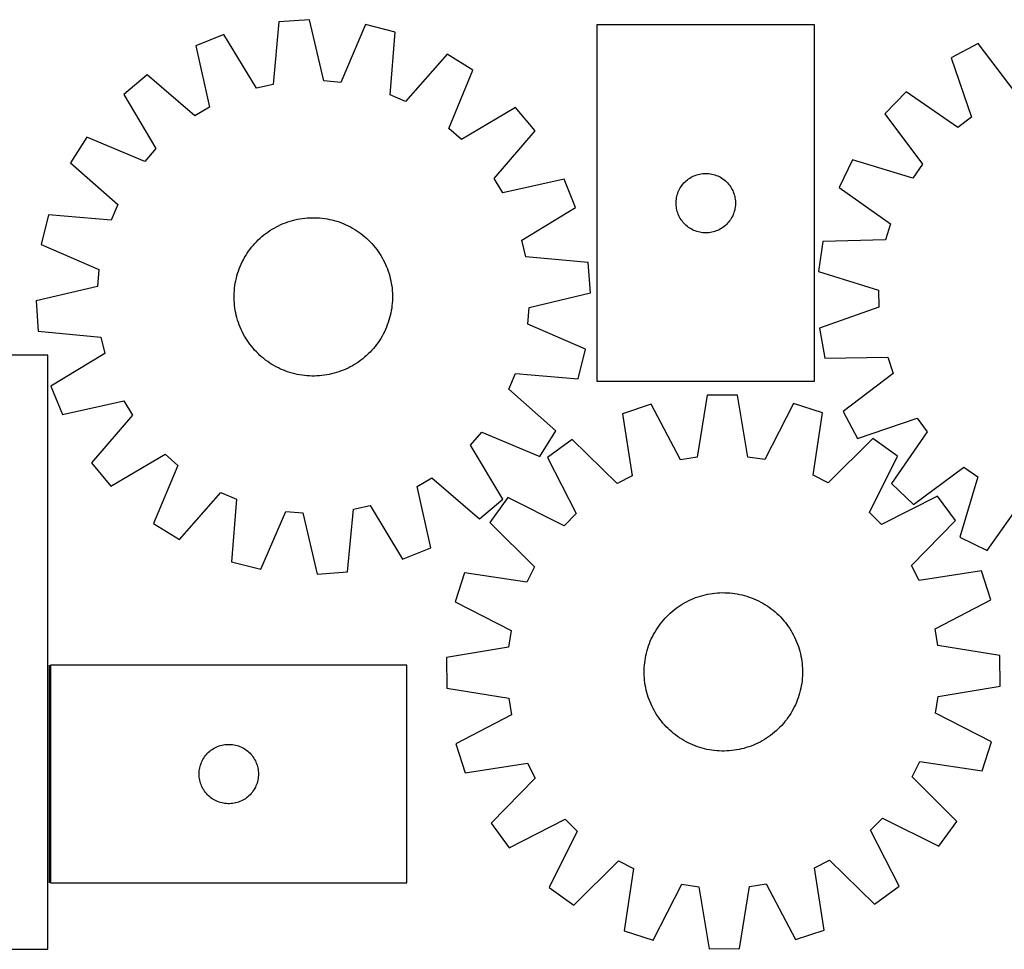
# Model space of a CAD drawing. Header units: millimetres. Extents: x 7 to 1493, y 7 to 477.
# Tile 2 of 4: x 344 to 841, y 7 to 476. Entities that reach past the tile are written whole.
import ezdxf

# ---------------------------------------------------------------- set-up
doc = ezdxf.new("R2010")
doc.units = ezdxf.units.MM
doc.layers.add('COMMON', color=5, linetype='CONTINUOUS', true_color=0x0000ff)
doc.layers.add('CUT', color=7, linetype='CONTINUOUS', true_color=0x000000)

msp = doc.modelspace()

# ---------------------------------------------------------------- linework, layer by layer
at = {"layer": 'COMMON'}
msp.add_line((358.423064, 150.032745), (358.423064, 40.032745), dxfattribs=at)
at = {"layer": 'CUT'}
for p, q in [((474.529775, 474.955709), (471.566354, 443.329883)), ((489.879036, 476.019069), (474.529775, 474.955709)), ((497.175142, 445.103998), (489.879036, 476.019069)), ((518.307672, 473.513377), (505.716373, 444.351177)), ((533.234283, 469.78151), (518.307672, 473.513377)), ((635.147483, 473.377223), (635.147483, 293.377223)), ((745.147483, 473.377223), (635.147483, 473.377223)), ((745.147483, 293.377223), (745.147483, 473.377223)), ((446.718235, 468.553832), (432.448816, 462.799334)), ((463.210525, 441.406473), (446.718235, 468.553832)), ((530.620009, 438.12491), (533.234283, 469.78151)), ((432.448816, 462.799334), (439.403353, 431.805638)), ((827.73084, 464.032913), (814.14802, 456.805357)), ((846.994671, 438.776635), (827.73084, 464.032913)), ((559.497221, 458.613524), (538.510568, 434.769549)), ((572.540061, 450.451732), (559.497221, 458.613524)), ((814.14802, 456.805357), (824.333023, 426.718142)), ((407.976758, 448.116548), (396.183973, 438.234203)), ((432.050854, 427.394274), (407.976758, 448.116548)), ((560.271312, 421.152371), (572.540061, 450.451732)), ((471.566354, 443.329883), (463.210525, 441.406473)), ((505.716373, 444.351177), (497.175142, 445.103998)), ((396.183973, 438.234203), (412.375709, 410.906516)), ((538.510568, 434.769549), (530.620009, 438.12491)), ((791.361249, 439.623132), (780.676658, 428.551996)), ((817.48686, 421.555835), (791.361249, 439.623132)), ((439.403353, 431.805638), (432.050854, 427.394274)), ((594.066502, 431.714651), (566.738816, 415.522915)), ((603.948848, 419.921866), (594.066502, 431.714651)), ((780.676658, 428.551996), (799.660631, 403.084693)), ((824.333023, 426.718142), (817.48686, 421.555835)), ((566.738816, 415.522915), (560.271312, 421.152371)), ((583.226573, 395.84777), (603.948848, 419.921866)), ((377.446892, 416.707762), (369.2851, 403.664922)), ((406.746253, 404.439013), (377.446892, 416.707762)), ((412.375709, 410.906516), (406.746253, 404.439013)), ((369.2851, 403.664922), (393.129075, 382.678269)), ((764.314749, 405.169229), (757.574268, 391.338232)), ((794.744784, 396.059466), (764.314749, 405.169229)), ((799.660631, 403.084693), (794.744784, 396.059466)), ((686.327416, 397.882639), (687.079202, 398.060059)), ((687.079202, 398.060059), (687.839125, 398.198542)), ((687.839125, 398.198542), (688.605168, 398.297722)), ((688.605168, 398.297722), (689.375302, 398.357335)), ((689.375302, 398.357335), (690.147483, 398.377223)), ((690.147483, 398.377223), (690.919665, 398.357335)), ((690.919665, 398.357335), (691.689798, 398.297722)), ((691.689798, 398.297722), (692.455842, 398.198542)), ((692.455842, 398.198542), (693.215764, 398.060059)), ((693.215764, 398.060059), (693.96755, 397.882639)), ((587.637938, 388.495271), (583.226573, 395.84777)), ((618.631633, 395.449808), (587.637938, 388.495271)), ((624.386131, 381.180389), (618.631633, 395.449808)), ((678.149895, 392.380438), (678.629276, 392.986121)), ((678.629276, 392.986121), (679.139203, 393.566323)), ((679.139203, 393.566323), (679.678321, 394.119506)), ((679.678321, 394.119506), (680.245201, 394.644202)), ((680.245201, 394.644202), (680.838341, 395.13902)), ((680.838341, 395.13902), (681.456167, 395.602648)), ((681.456167, 395.602648), (682.09704, 396.033857)), ((682.09704, 396.033857), (682.759262, 396.431502)), ((682.759262, 396.431502), (683.441076, 396.79453)), ((683.441076, 396.79453), (684.140675, 397.121977)), ((684.140675, 397.121977), (684.856202, 397.412976)), ((684.856202, 397.412976), (685.585761, 397.666754)), ((685.585761, 397.666754), (686.327416, 397.882639)), ((693.96755, 397.882639), (694.709206, 397.666754)), ((694.709206, 397.666754), (695.438764, 397.412976)), ((695.438764, 397.412976), (696.154292, 397.121977)), ((696.154292, 397.121977), (696.85389, 396.79453)), ((696.85389, 396.79453), (697.535704, 396.431502)), ((697.535704, 396.431502), (698.197926, 396.033857)), ((698.197926, 396.033857), (698.8388, 395.602648)), ((698.8388, 395.602648), (699.456625, 395.13902)), ((699.456625, 395.13902), (700.049765, 394.644202)), ((700.049765, 394.644202), (700.616646, 394.119506)), ((700.616646, 394.119506), (701.155764, 393.566323)), ((701.155764, 393.566323), (701.66569, 392.986121)), ((701.66569, 392.986121), (702.145072, 392.380438)), ((675.745235, 387.569508), (675.980145, 388.305359)), ((675.980145, 388.305359), (676.252624, 389.028142)), ((676.252624, 389.028142), (676.561949, 389.735939)), ((676.561949, 389.735939), (676.907301, 390.426875)), ((676.907301, 390.426875), (677.287764, 391.099115)), ((677.287764, 391.099115), (677.702328, 391.750879)), ((677.702328, 391.750879), (678.149895, 392.380438)), ((702.145072, 392.380438), (702.592638, 391.750879)), ((702.592638, 391.750879), (703.007203, 391.099115)), ((703.007203, 391.099115), (703.387665, 390.426875)), ((703.387665, 390.426875), (703.733017, 389.735939)), ((703.733017, 389.735939), (704.042343, 389.028142)), ((704.042343, 389.028142), (704.314822, 388.305359)), ((704.314822, 388.305359), (704.549731, 387.569508)), ((757.574268, 391.338232), (783.498929, 372.983759)), ((675.152456, 383.763442), (675.19222, 384.534855)), ((675.152456, 382.991005), (675.152456, 383.763442)), ((675.19222, 384.534855), (675.271643, 385.303199)), ((675.271643, 385.303199), (675.390514, 386.066435)), ((675.390514, 386.066435), (675.548518, 386.82254)), ((675.548518, 386.82254), (675.745235, 387.569508)), ((704.549731, 387.569508), (704.746449, 386.82254)), ((704.746449, 386.82254), (704.904452, 386.066435)), ((704.904452, 386.066435), (705.023323, 385.303199)), ((705.023323, 385.303199), (705.102746, 384.534855)), ((705.102746, 384.534855), (705.14251, 383.763442)), ((705.14251, 383.763442), (705.14251, 382.991005)), ((393.129075, 382.678269), (389.773714, 374.78771)), ((597.238772, 364.688098), (624.386131, 381.180389)), ((675.19222, 382.219591), (675.152456, 382.991005)), ((675.271643, 381.451248), (675.19222, 382.219591)), ((675.390514, 380.688012), (675.271643, 381.451248)), ((675.548518, 379.931907), (675.390514, 380.688012)), ((675.745235, 379.184939), (675.548518, 379.931907)), ((675.980145, 378.449088), (675.745235, 379.184939)), ((676.252624, 377.726305), (675.980145, 378.449088)), ((704.314822, 378.449088), (704.042343, 377.726305)), ((704.549731, 379.184939), (704.314822, 378.449088)), ((704.746449, 379.931907), (704.549731, 379.184939)), ((704.904452, 380.688012), (704.746449, 379.931907)), ((705.023323, 381.451248), (704.904452, 380.688012)), ((705.102746, 382.219591), (705.023323, 381.451248)), ((705.14251, 382.991005), (705.102746, 382.219591)), ((358.117114, 377.401984), (354.385247, 362.475373)), ((389.773714, 374.78771), (358.117114, 377.401984)), ((476.614267, 373.011549), (477.783312, 373.472354)), ((477.783312, 373.472354), (478.966254, 373.896211)), ((478.966254, 373.896211), (480.161926, 374.282702)), ((480.161926, 374.282702), (481.369148, 374.631445)), ((481.369148, 374.631445), (482.586729, 374.942096)), ((482.586729, 374.942096), (483.813466, 375.214349)), ((483.813466, 375.214349), (485.04815, 375.447934)), ((485.04815, 375.447934), (486.289562, 375.642623)), ((486.289562, 375.642623), (487.536477, 375.798221)), ((487.536477, 375.798221), (488.787664, 375.914576)), ((488.787664, 375.914576), (490.041888, 375.991573)), ((490.041888, 375.991573), (491.297912, 376.029136)), ((491.297912, 376.029136), (492.554495, 376.027227)), ((492.554495, 376.027227), (493.810399, 375.98585)), ((493.810399, 375.98585), (495.064384, 375.905043)), ((495.064384, 375.905043), (496.315211, 375.784888)), ((496.315211, 375.784888), (497.561648, 375.625503)), ((497.561648, 375.625503), (498.802462, 375.427045)), ((498.802462, 375.427045), (500.036431, 375.18971)), ((500.036431, 375.18971), (501.262336, 374.913733)), ((501.262336, 374.913733), (502.478968, 374.599384)), ((502.478968, 374.599384), (503.685125, 374.246976)), ((503.685125, 374.246976), (504.879617, 373.856855)), ((504.879617, 373.856855), (506.061267, 373.429407)), ((506.061267, 373.429407), (507.228906, 372.965053)), ((676.561949, 377.018508), (676.252624, 377.726305)), ((676.907301, 376.327572), (676.561949, 377.018508)), ((677.287764, 375.655331), (676.907301, 376.327572)), ((677.702328, 375.003568), (677.287764, 375.655331)), ((678.149895, 374.374009), (677.702328, 375.003568)), ((678.629276, 373.768326), (678.149895, 374.374009)), ((679.139203, 373.188123), (678.629276, 373.768326)), ((679.678321, 372.634941), (679.139203, 373.188123)), ((701.155764, 373.188123), (700.616646, 372.634941)), ((701.66569, 373.768326), (701.155764, 373.188123)), ((702.145072, 374.374009), (701.66569, 373.768326)), ((702.592638, 375.003568), (702.145072, 374.374009)), ((703.007203, 375.655331), (702.592638, 375.003568)), ((703.387665, 376.327572), (703.007203, 375.655331)), ((703.733017, 377.018508), (703.387665, 376.327572)), ((704.042343, 377.726305), (703.733017, 377.018508)), ((467.897261, 368.056987), (468.91498, 368.794044)), ((468.91498, 368.794044), (469.955349, 369.498771)), ((469.955349, 369.498771), (471.01734, 370.170471)), ((471.01734, 370.170471), (472.099907, 370.808482)), ((472.099907, 370.808482), (473.201979, 371.412173)), ((473.201979, 371.412173), (474.32247, 371.98095)), ((474.32247, 371.98095), (475.460273, 372.514251)), ((475.460273, 372.514251), (476.614267, 373.011549)), ((507.228906, 372.965053), (508.381384, 372.464252)), ((508.381384, 372.464252), (509.517563, 371.927498)), ((509.517563, 371.927498), (510.636321, 371.35532)), ((510.636321, 371.35532), (511.736554, 370.748284)), ((511.736554, 370.748284), (512.817177, 370.106988)), ((512.817177, 370.106988), (513.877124, 369.432065)), ((513.877124, 369.432065), (514.915347, 368.724182)), ((514.915347, 368.724182), (515.930823, 367.984037)), ((680.245201, 372.110244), (679.678321, 372.634941)), ((680.838341, 371.615426), (680.245201, 372.110244)), ((681.456167, 371.151798), (680.838341, 371.615426)), ((682.09704, 370.72059), (681.456167, 371.151798)), ((682.759262, 370.322945), (682.09704, 370.72059)), ((683.441076, 369.959917), (682.759262, 370.322945)), ((684.140675, 369.63247), (683.441076, 369.959917)), ((684.856202, 369.341471), (684.140675, 369.63247)), ((685.585761, 369.087693), (684.856202, 369.341471)), ((686.327416, 368.871808), (685.585761, 369.087693)), ((687.079202, 368.694388), (686.327416, 368.871808)), ((687.839125, 368.555905), (687.079202, 368.694388)), ((688.605168, 368.456725), (687.839125, 368.555905)), ((689.375302, 368.397112), (688.605168, 368.456725)), ((690.147483, 368.377223), (689.375302, 368.397112)), ((690.919665, 368.397112), (690.147483, 368.377223)), ((691.689798, 368.456725), (690.919665, 368.397112)), ((692.455842, 368.555905), (691.689798, 368.456725)), ((693.215764, 368.694388), (692.455842, 368.555905)), ((693.96755, 368.871808), (693.215764, 368.694388)), ((694.709206, 369.087693), (693.96755, 368.871808)), ((695.438764, 369.341471), (694.709206, 369.087693)), ((696.154292, 369.63247), (695.438764, 369.341471)), ((696.85389, 369.959917), (696.154292, 369.63247)), ((697.535704, 370.322945), (696.85389, 369.959917)), ((698.197926, 370.72059), (697.535704, 370.322945)), ((698.8388, 371.151798), (698.197926, 370.72059)), ((699.456625, 371.615426), (698.8388, 371.151798)), ((700.049765, 372.110244), (699.456625, 371.615426)), ((700.616646, 372.634941), (700.049765, 372.110244)), ((783.498929, 372.983759), (780.994595, 364.783291)), ((462.321137, 362.998564), (463.182719, 363.913268)), ((463.182719, 363.913268), (464.072608, 364.800457)), ((464.072608, 364.800457), (464.989924, 365.659257)), ((464.989924, 365.659257), (465.933764, 366.488819)), ((465.933764, 366.488819), (466.903195, 367.288326)), ((466.903195, 367.288326), (467.897261, 368.056987)), ((515.930823, 367.984037), (516.92255, 367.21236)), ((516.92255, 367.21236), (517.889548, 366.409912)), ((517.889548, 366.409912), (518.830863, 365.577487)), ((518.830863, 365.577487), (519.745567, 364.715905)), ((519.745567, 364.715905), (520.632757, 363.826016)), ((520.632757, 363.826016), (521.491556, 362.9087)), ((599.162182, 356.33227), (597.238772, 364.688098)), ((749.238841, 364.043792), (747.102276, 348.806809)), ((780.994595, 364.783291), (749.238841, 364.043792)), ((354.385247, 362.475373), (383.547447, 349.884074)), ((458.466559, 358.044824), (459.174442, 359.083048)), ((459.174442, 359.083048), (459.914587, 360.098524)), ((459.914587, 360.098524), (460.686264, 361.09025)), ((460.686264, 361.09025), (461.488712, 362.057248)), ((461.488712, 362.057248), (462.321137, 362.998564)), ((521.491556, 362.9087), (522.321119, 361.96486)), ((522.321119, 361.96486), (523.120625, 360.995429)), ((523.120625, 360.995429), (523.889286, 360.001363)), ((523.889286, 360.001363), (524.626344, 358.983644)), ((524.626344, 358.983644), (525.33107, 357.943275)), ((455.434372, 352.549085), (455.971126, 353.685263)), ((455.971126, 353.685263), (456.543304, 354.804021)), ((456.543304, 354.804021), (457.15034, 355.904255)), ((457.15034, 355.904255), (457.791636, 356.984878)), ((457.791636, 356.984878), (458.466559, 358.044824)), ((525.33107, 357.943275), (526.00277, 356.881283)), ((526.00277, 356.881283), (526.640781, 355.798717)), ((526.640781, 355.798717), (527.244473, 354.696645)), ((527.244473, 354.696645), (527.813249, 353.576154)), ((527.813249, 353.576154), (528.34655, 352.438351)), ((630.788008, 353.368849), (599.162182, 356.33227)), ((631.851369, 338.019588), (630.788008, 353.368849)), ((383.547447, 349.884074), (382.794626, 341.342842)), ((453.651648, 347.852826), (454.041769, 349.047318)), ((454.041769, 349.047318), (454.469217, 350.228967)), ((454.469217, 350.228967), (454.933571, 351.396607)), ((454.933571, 351.396607), (455.434372, 352.549085)), ((528.34655, 352.438351), (528.843848, 351.284357)), ((528.843848, 351.284357), (529.304653, 350.115312)), ((529.304653, 350.115312), (529.72851, 348.93237)), ((529.72851, 348.93237), (530.115001, 347.736698)), ((747.102276, 348.806809), (777.429938, 339.361829)), ((452.471579, 342.970163), (452.708914, 344.204132)), ((452.708914, 344.204132), (452.984891, 345.430037)), ((452.984891, 345.430037), (453.29924, 346.646668)), ((453.29924, 346.646668), (453.651648, 347.852826)), ((530.115001, 347.736698), (530.463744, 346.529476)), ((530.463744, 346.529476), (530.774395, 345.311895)), ((530.774395, 345.311895), (531.046648, 344.085158)), ((531.046648, 344.085158), (531.280234, 342.850474)), ((382.794626, 341.342842), (351.879555, 334.046737)), ((451.912774, 337.9781), (451.993581, 339.232085)), ((451.993581, 339.232085), (452.113736, 340.482912)), ((452.113736, 340.482912), (452.273121, 341.729348)), ((452.273121, 341.729348), (452.471579, 342.970163)), ((531.280234, 342.850474), (531.474922, 341.609062)), ((531.474922, 341.609062), (531.63052, 340.362147)), ((531.63052, 340.362147), (531.746875, 339.11096)), ((531.746875, 339.11096), (531.823872, 337.856736)), ((777.429938, 339.361829), (777.582259, 330.788838)), ((351.879555, 334.046737), (352.942915, 318.697476)), ((451.869488, 335.465612), (451.871397, 336.722196)), ((451.907051, 334.209588), (451.869488, 335.465612)), ((451.871397, 336.722196), (451.912774, 337.9781)), ((451.984048, 332.955364), (451.907051, 334.209588)), ((531.818149, 334.088225), (531.737343, 332.83424)), ((531.859527, 335.344129), (531.818149, 334.088225)), ((531.823872, 337.856736), (531.861435, 336.600712)), ((531.861435, 336.600712), (531.859527, 335.344129)), ((600.936298, 330.723482), (631.851369, 338.019588)), ((452.100403, 331.704177), (451.984048, 332.955364)), ((452.256001, 330.457263), (452.100403, 331.704177)), ((452.450689, 329.215851), (452.256001, 330.457263)), ((452.684275, 327.981167), (452.450689, 329.215851)), ((531.259345, 329.096162), (531.02201, 327.862193)), ((531.457803, 330.336976), (531.259345, 329.096162)), ((531.617188, 331.583412), (531.457803, 330.336976)), ((531.737343, 332.83424), (531.617188, 331.583412)), ((600.183476, 322.182251), (600.936298, 330.723482)), ((777.582259, 330.788838), (747.60926, 320.272465)), ((452.956528, 326.754429), (452.684275, 327.981167)), ((453.267179, 325.536849), (452.956528, 326.754429)), ((453.615922, 324.329627), (453.267179, 325.536849)), ((454.002413, 323.133955), (453.615922, 324.329627)), ((530.079275, 324.213499), (529.689155, 323.019006)), ((530.431684, 325.419656), (530.079275, 324.213499)), ((530.746032, 326.636288), (530.431684, 325.419656)), ((531.02201, 327.862193), (530.746032, 326.636288)), ((352.942915, 318.697476), (384.568741, 315.734054)), ((454.42627, 321.951012), (454.002413, 323.133955)), ((454.887075, 320.781968), (454.42627, 321.951012)), ((455.384373, 319.627974), (454.887075, 320.781968)), ((455.917674, 318.49017), (455.384373, 319.627974)), ((456.486451, 317.369679), (455.917674, 318.49017)), ((527.759797, 318.381061), (527.18762, 317.262303)), ((528.296551, 319.51724), (527.759797, 318.381061)), ((528.797353, 320.669718), (528.296551, 319.51724)), ((529.261706, 321.837357), (528.797353, 320.669718)), ((529.689155, 323.019006), (529.261706, 321.837357)), ((629.345677, 309.590952), (600.183476, 322.182251)), ((747.60926, 320.272465), (750.285752, 305.120999)), ((384.568741, 315.734054), (386.492151, 307.378226)), ((457.090142, 316.267607), (456.486451, 317.369679)), ((457.728153, 315.185041), (457.090142, 316.267607)), ((458.399853, 314.12305), (457.728153, 315.185041)), ((459.10458, 313.082681), (458.399853, 314.12305)), ((525.264365, 314.0215), (524.556481, 312.983277)), ((525.939287, 315.081447), (525.264365, 314.0215)), ((526.580583, 316.16207), (525.939287, 315.081447)), ((527.18762, 317.262303), (526.580583, 316.16207)), ((459.841637, 312.064961), (459.10458, 313.082681)), ((460.610298, 311.070896), (459.841637, 312.064961)), ((461.409805, 310.101464), (460.610298, 311.070896)), ((462.239367, 309.157625), (461.409805, 310.101464)), ((463.098167, 308.240308), (462.239367, 309.157625)), ((521.409786, 309.067761), (520.548204, 308.153057)), ((522.242212, 310.009076), (521.409786, 309.067761)), ((523.044659, 310.976074), (522.242212, 310.009076)), ((523.816336, 311.967801), (523.044659, 310.976074)), ((524.556481, 312.983277), (523.816336, 311.967801)), ((625.61381, 294.664341), (629.345677, 309.590952)), ((357.673064, 306.522248), (282.673064, 306.522248)), ((357.673064, 6.522248), (357.673064, 306.522248)), ((386.492151, 307.378226), (359.344792, 290.885935)), ((463.985356, 307.35042), (463.098167, 308.240308)), ((464.90006, 306.488838), (463.985356, 307.35042)), ((465.841376, 305.656412), (464.90006, 306.488838)), ((466.808374, 304.853965), (465.841376, 305.656412)), ((467.8001, 304.082288), (466.808374, 304.853965)), ((468.815576, 303.342143), (467.8001, 304.082288)), ((515.833663, 304.009338), (514.815943, 303.27228)), ((516.827728, 304.777999), (515.833663, 304.009338)), ((517.797159, 305.577505), (516.827728, 304.777999)), ((518.740999, 306.407068), (517.797159, 305.577505)), ((519.658316, 307.265867), (518.740999, 306.407068)), ((520.548204, 308.153057), (519.658316, 307.265867)), ((750.285752, 305.120999), (782.047732, 305.510051)), ((782.047732, 305.510051), (784.841797, 297.403722)), ((469.8538, 302.634259), (468.815576, 303.342143)), ((470.913746, 301.959337), (469.8538, 302.634259)), ((471.994369, 301.318041), (470.913746, 301.959337)), ((473.094603, 300.711004), (471.994369, 301.318041)), ((474.213361, 300.138827), (473.094603, 300.711004)), ((475.349539, 299.602073), (474.213361, 300.138827)), ((476.502017, 299.101271), (475.349539, 299.602073)), ((477.669657, 298.636918), (476.502017, 299.101271)), ((478.851306, 298.209469), (477.669657, 298.636918)), ((505.947612, 298.593971), (504.764669, 298.170114)), ((507.116656, 299.054776), (505.947612, 298.593971)), ((508.27065, 299.552074), (507.116656, 299.054776)), ((509.408454, 300.085375), (508.27065, 299.552074)), ((510.528944, 300.654151), (509.408454, 300.085375)), ((511.631017, 301.257843), (510.528944, 300.654151)), ((512.713583, 301.895854), (511.631017, 301.257843)), ((513.775574, 302.567554), (512.713583, 301.895854)), ((514.815943, 303.27228), (513.775574, 302.567554)), ((480.045798, 297.819349), (478.851306, 298.209469)), ((481.251956, 297.46694), (480.045798, 297.819349)), ((482.468587, 297.152592), (481.251956, 297.46694)), ((483.694492, 296.876614), (482.468587, 297.152592)), ((484.928461, 296.639279), (483.694492, 296.876614)), ((486.169276, 296.440821), (484.928461, 296.639279)), ((487.415712, 296.281436), (486.169276, 296.440821)), ((488.666539, 296.161281), (487.415712, 296.281436)), ((489.920524, 296.080475), (488.666539, 296.161281)), ((491.176428, 296.039097), (489.920524, 296.080475)), ((492.433012, 296.037189), (491.176428, 296.039097)), ((493.689036, 296.074752), (492.433012, 296.037189)), ((494.94326, 296.151749), (493.689036, 296.074752)), ((496.194447, 296.268104), (494.94326, 296.151749)), ((497.441361, 296.423702), (496.194447, 296.268104)), ((498.682773, 296.61839), (497.441361, 296.423702)), ((499.917457, 296.851976), (498.682773, 296.61839)), ((501.144195, 297.124229), (499.917457, 296.851976)), ((502.361775, 297.43488), (501.144195, 297.124229)), ((503.568997, 297.783623), (502.361775, 297.43488)), ((504.764669, 298.170114), (503.568997, 297.783623)), ((590.601848, 289.388056), (593.95721, 297.278615)), ((593.95721, 297.278615), (625.61381, 294.664341)), ((784.841797, 297.403722), (759.585519, 278.139892)), ((359.344792, 290.885935), (365.09929, 276.616517)), ((614.445824, 268.401403), (590.601848, 289.388056)), ((635.147483, 293.377223), (745.147483, 293.377223)), ((365.09929, 276.616517), (396.092986, 283.571053)), ((396.092986, 283.571053), (400.50435, 276.218555)), ((690.805448, 286.404595), (685.780316, 255.040239)), ((706.191391, 286.461971), (690.805448, 286.404595)), ((711.450305, 255.135967), (706.191391, 286.461971)), ((662.634805, 281.835052), (648.019634, 277.025966)), ((677.316597, 253.667345), (662.634805, 281.835052)), ((734.395331, 282.102658), (719.924027, 253.826234)), ((749.045963, 277.402708), (734.395331, 282.102658)), ((400.50435, 276.218555), (379.782076, 252.144459)), ((648.019634, 277.025966), (652.932568, 245.64384)), ((744.367219, 245.984813), (749.045963, 277.402708)), ((759.585519, 278.139892), (766.813075, 264.557072)), ((766.813075, 264.557072), (796.90029, 274.742075)), ((796.90029, 274.742075), (802.062597, 267.895911)), ((571.355215, 261.159808), (576.98467, 267.627312)), ((576.98467, 267.627312), (606.284031, 255.358563)), ((606.284031, 255.358563), (614.445824, 268.401403)), ((622.639827, 263.974865), (610.226062, 254.884815)), ((645.307341, 241.722706), (622.639827, 263.974865)), ((774.522401, 264.541258), (752.021478, 242.12066)), ((787.003616, 255.544046), (774.522401, 264.541258)), ((802.062597, 267.895911), (783.9953, 241.770301)), ((587.546951, 233.832122), (571.355215, 261.159808)), ((389.664421, 240.351673), (416.992108, 256.543409)), ((416.992108, 256.543409), (423.459611, 250.913954)), ((610.226062, 254.884815), (624.596151, 226.55682)), ((685.780316, 255.040239), (677.316597, 253.667345)), ((719.924027, 253.826234), (711.450305, 255.135967)), ((772.845203, 227.109663), (787.003616, 255.544046)), ((379.782076, 252.144459), (389.664421, 240.351673)), ((423.459611, 250.913954), (411.190862, 221.614593)), ((795.066436, 231.085709), (820.533739, 250.069683)), ((820.533739, 250.069683), (827.558966, 245.153835)), ((544.327571, 240.260686), (551.680069, 244.672051)), ((551.680069, 244.672051), (575.754165, 223.949776)), ((652.932568, 245.64384), (645.307341, 241.722706)), ((752.021478, 242.12066), (744.367219, 245.984813)), ((827.558966, 245.153835), (818.449203, 214.723801)), ((551.282107, 209.266991), (544.327571, 240.260686)), ((783.9953, 241.770301), (795.066436, 231.085709)), ((424.233702, 213.4528), (445.220355, 237.296776)), ((445.220355, 237.296776), (453.110914, 233.941414)), ((453.110914, 233.941414), (450.49664, 202.284814)), ((575.754165, 223.949776), (587.546951, 233.832122)), ((590.121444, 234.629689), (581.124232, 222.148475)), ((618.555826, 220.471276), (590.121444, 234.629689)), ((807.258742, 235.439427), (778.930747, 221.069339)), ((816.348791, 223.025663), (807.258742, 235.439427)), ((832.2802, 207.98332), (850.634673, 233.907981)), ((512.16457, 228.736442), (520.520398, 230.659851)), ((520.520398, 230.659851), (537.012689, 203.512493)), ((465.423251, 198.552947), (478.01455, 227.715148)), ((478.01455, 227.715148), (486.555782, 226.962326)), ((486.555782, 226.962326), (493.851887, 196.047255)), ((509.201148, 197.110616), (512.16457, 228.736442)), ((624.596151, 226.55682), (618.555826, 220.471276)), ((778.930747, 221.069339), (772.845203, 227.109663)), ((411.190862, 221.614593), (424.233702, 213.4528)), ((581.124232, 222.148475), (603.54483, 199.647552)), ((794.096633, 200.358148), (816.348791, 223.025663)), ((818.449203, 214.723801), (832.2802, 207.98332)), ((537.012689, 203.512493), (551.282107, 209.266991)), ((450.49664, 202.284814), (465.423251, 198.552947)), ((603.54483, 199.647552), (599.680676, 191.993292)), ((798.017766, 192.732921), (794.096633, 200.358148)), ((493.851887, 196.047255), (509.201148, 197.110616)), ((568.262782, 196.672036), (563.562832, 182.021404)), ((599.680676, 191.993292), (568.262782, 196.672036)), ((829.399892, 197.645856), (798.017766, 192.732921)), ((834.208979, 183.030684), (829.399892, 197.645856)), ((683.864935, 183.663789), (685.035177, 184.121545)), ((685.035177, 184.121545), (686.219219, 184.542318)), ((686.219219, 184.542318), (687.415895, 184.925692)), ((687.415895, 184.925692), (688.624022, 185.271287)), ((688.624022, 185.271287), (689.842408, 185.578764)), ((689.842408, 185.578764), (691.069851, 185.847819)), ((691.069851, 185.847819), (692.305139, 186.078186)), ((692.305139, 186.078186), (693.547054, 186.269639)), ((693.547054, 186.269639), (694.79437, 186.421987)), ((694.79437, 186.421987), (696.045856, 186.535081)), ((696.045856, 186.535081), (697.300276, 186.608809)), ((697.300276, 186.608809), (698.556394, 186.643098)), ((698.556394, 186.643098), (699.812969, 186.637915)), ((699.812969, 186.637915), (701.06876, 186.593264)), ((701.06876, 186.593264), (702.32253, 186.50919)), ((702.32253, 186.50919), (703.57304, 186.385776)), ((703.57304, 186.385776), (704.819057, 186.223143)), ((704.819057, 186.223143), (706.05935, 186.021452)), ((706.05935, 186.021452), (707.292696, 185.780902)), ((707.292696, 185.780902), (708.517878, 185.50173)), ((708.517878, 185.50173), (709.733686, 185.184213)), ((709.733686, 185.184213), (710.938921, 184.828662)), ((710.938921, 184.828662), (712.132393, 184.43543)), ((712.132393, 184.43543), (713.312924, 184.004903)), ((563.562832, 182.021404), (591.839255, 167.550101)), ((675.135046, 178.731961), (676.154683, 179.466364)), ((676.154683, 179.466364), (677.196885, 180.168377)), ((677.196885, 180.168377), (678.260623, 180.837307)), ((678.260623, 180.837307), (679.344848, 181.472494)), ((679.344848, 181.472494), (680.44849, 182.073311)), ((680.44849, 182.073311), (681.57046, 182.639166)), ((681.57046, 182.639166), (682.709649, 183.1695)), ((682.709649, 183.1695), (683.864935, 183.663789)), ((713.312924, 184.004903), (714.479349, 183.537508)), ((714.479349, 183.537508), (715.630518, 183.033705)), ((715.630518, 183.033705), (716.765294, 182.493992)), ((716.765294, 182.493992), (717.882557, 181.918901)), ((717.882557, 181.918901), (718.981205, 181.308999)), ((718.981205, 181.308999), (720.060153, 180.664889)), ((720.060153, 180.664889), (721.118337, 179.987206)), ((721.118337, 179.987206), (722.154712, 179.27662)), ((722.154712, 179.27662), (723.168256, 178.53383)), ((806.041271, 168.348892), (834.208979, 183.030684)), ((669.545759, 173.688087), (670.409722, 174.600543)), ((670.409722, 174.600543), (671.301919, 175.48541)), ((671.301919, 175.48541), (672.221471, 176.341816)), ((672.221471, 176.341816), (673.167469, 177.168916)), ((673.167469, 177.168916), (674.138981, 177.965893)), ((674.138981, 177.965893), (675.135046, 178.731961)), ((723.168256, 178.53383), (724.157968, 177.759571)), ((724.157968, 177.759571), (725.122871, 176.954607)), ((725.122871, 176.954607), (726.062014, 176.119731)), ((726.062014, 176.119731), (726.974469, 175.255768)), ((726.974469, 175.255768), (727.859337, 174.36357)), ((727.859337, 174.36357), (728.715743, 173.444019)), ((665.678283, 168.74441), (666.38887, 169.780785)), ((666.38887, 169.780785), (667.131659, 170.794329)), ((667.131659, 170.794329), (667.905918, 171.784041)), ((667.905918, 171.784041), (668.710883, 172.748944)), ((668.710883, 172.748944), (669.545759, 173.688087)), ((728.715743, 173.444019), (729.542843, 172.49802)), ((729.542843, 172.49802), (730.33982, 171.526509)), ((730.33982, 171.526509), (731.105888, 170.530443)), ((731.105888, 170.530443), (731.840291, 169.510807)), ((731.840291, 169.510807), (732.542303, 168.468605)), ((591.839255, 167.550101), (590.529523, 159.076378)), ((662.631784, 163.256591), (663.171498, 164.391367)), ((663.171498, 164.391367), (663.746589, 165.50863)), ((663.746589, 165.50863), (664.356491, 166.607278)), ((664.356491, 166.607278), (665.000601, 167.686226)), ((665.000601, 167.686226), (665.678283, 168.74441)), ((732.542303, 168.468605), (733.211233, 167.404866)), ((733.211233, 167.404866), (733.846421, 166.320641)), ((733.846421, 166.320641), (734.447238, 165.216999)), ((734.447238, 165.216999), (735.013093, 164.09503)), ((807.414166, 159.885174), (806.041271, 168.348892)), ((660.836828, 158.564994), (661.23006, 159.758466)), ((661.23006, 159.758466), (661.660586, 160.938997)), ((661.660586, 160.938997), (662.127981, 162.105423)), ((662.127981, 162.105423), (662.631784, 163.256591)), ((735.013093, 164.09503), (735.543426, 162.95584)), ((735.543426, 162.95584), (736.037715, 161.800554)), ((736.037715, 161.800554), (736.495472, 160.630313)), ((736.495472, 160.630313), (736.916245, 159.44627)), ((736.916245, 159.44627), (737.299618, 158.249595)), ((838.778522, 154.860042), (807.414166, 159.885174)), ((590.529523, 159.076378), (559.203518, 153.817464)), ((659.644037, 153.685424), (659.884587, 154.91877)), ((659.884587, 154.91877), (660.163759, 156.143951)), ((660.163759, 156.143951), (660.481277, 157.359759)), ((660.481277, 157.359759), (660.836828, 158.564994)), ((737.299618, 158.249595), (737.645214, 157.041468)), ((737.645214, 157.041468), (737.952691, 155.823082)), ((737.952691, 155.823082), (738.221746, 154.595639)), ((738.221746, 154.595639), (738.452113, 153.36035)), ((838.835898, 139.474099), (838.778522, 154.860042)), ((539.173065, 150.032745), (359.173065, 150.032745)), ((359.173065, 150.032745), (359.173065, 40.032745)), ((539.173065, 40.032745), (539.173065, 150.032745)), ((559.203518, 153.817464), (559.260895, 138.431521)), ((659.072225, 148.694834), (659.156299, 149.948603)), ((659.156299, 149.948603), (659.279714, 151.199114)), ((659.279714, 151.199114), (659.442346, 152.44513)), ((659.442346, 152.44513), (659.644037, 153.685424)), ((738.452113, 153.36035), (738.643565, 152.118435)), ((738.643565, 152.118435), (738.795914, 150.87112)), ((738.795914, 150.87112), (738.909007, 149.619634)), ((738.909007, 149.619634), (738.982735, 148.365213)), ((659.022391, 146.182467), (659.027575, 147.439042)), ((659.056681, 144.92635), (659.022391, 146.182467)), ((659.027575, 147.439042), (659.072225, 148.694834)), ((659.130409, 143.671929), (659.056681, 144.92635)), ((738.967191, 144.596729), (738.883117, 143.342959)), ((739.011842, 145.852521), (738.967191, 144.596729)), ((738.982735, 148.365213), (739.017025, 147.109096)), ((739.017025, 147.109096), (739.011842, 145.852521)), ((659.243503, 142.420443), (659.130409, 143.671929)), ((659.395851, 141.173128), (659.243503, 142.420443)), ((659.587303, 139.931213), (659.395851, 141.173128)), ((659.81767, 138.695924), (659.587303, 139.931213)), ((738.395379, 139.606139), (738.154829, 138.372793)), ((738.59707, 140.846433), (738.395379, 139.606139)), ((738.759703, 142.092449), (738.59707, 140.846433)), ((738.883117, 143.342959), (738.759703, 142.092449)), ((807.509893, 134.215185), (838.835898, 139.474099)), ((559.260895, 138.431521), (590.62525, 133.406389)), ((660.086725, 137.468481), (659.81767, 138.695924)), ((660.394202, 136.250095), (660.086725, 137.468481)), ((660.739798, 135.041968), (660.394202, 136.250095)), ((661.123171, 133.845293), (660.739798, 135.041968)), ((737.202589, 134.726569), (736.809356, 133.533097)), ((737.558139, 135.931804), (737.202589, 134.726569)), ((737.875657, 137.147612), (737.558139, 135.931804)), ((738.154829, 138.372793), (737.875657, 137.147612)), ((590.62525, 133.406389), (591.998145, 124.942671)), ((661.543944, 132.66125), (661.123171, 133.845293)), ((662.001701, 131.491008), (661.543944, 132.66125)), ((662.49599, 130.335723), (662.001701, 131.491008)), ((663.026324, 129.196533), (662.49599, 130.335723)), ((735.407632, 130.034972), (734.867918, 128.900196)), ((735.911435, 131.18614), (735.407632, 130.034972)), ((736.37883, 132.352566), (735.911435, 131.18614)), ((736.809356, 133.533097), (736.37883, 132.352566)), ((806.200161, 125.741462), (807.509893, 134.215185)), ((591.998145, 124.942671), (563.830438, 110.260878)), ((663.592178, 128.074564), (663.026324, 129.196533)), ((664.192996, 126.970922), (663.592178, 128.074564)), ((664.828183, 125.886697), (664.192996, 126.970922)), ((665.497113, 124.822958), (664.828183, 125.886697)), ((666.199126, 123.780756), (665.497113, 124.822958)), ((732.361133, 124.547153), (731.650546, 123.510778)), ((733.038816, 125.605337), (732.361133, 124.547153)), ((733.682926, 126.684285), (733.038816, 125.605337)), ((734.292827, 127.782933), (733.682926, 126.684285)), ((734.867918, 128.900196), (734.292827, 127.782933)), ((834.476584, 111.270159), (806.200161, 125.741462)), ((666.933529, 122.761119), (666.199126, 123.780756)), ((667.699596, 121.765054), (666.933529, 122.761119)), ((668.496574, 120.793542), (667.699596, 121.765054)), ((669.323673, 119.847544), (668.496574, 120.793542)), ((670.18008, 118.927993), (669.323673, 119.847544)), ((728.493658, 119.603476), (727.629695, 118.69102)), ((729.328533, 120.542619), (728.493658, 119.603476)), ((730.133498, 121.507522), (729.328533, 120.542619)), ((730.907757, 122.497234), (730.133498, 121.507522)), ((731.650546, 123.510778), (730.907757, 122.497234)), ((671.064947, 118.035795), (670.18008, 118.927993)), ((671.977402, 117.171832), (671.064947, 118.035795)), ((672.916545, 116.336956), (671.977402, 117.171832)), ((673.881449, 115.531992), (672.916545, 116.336956)), ((674.871161, 114.757733), (673.881449, 115.531992)), ((675.884704, 114.014943), (674.871161, 114.757733)), ((722.90437, 114.559602), (721.884733, 113.825199)), ((723.900436, 115.32567), (722.90437, 114.559602)), ((724.871947, 116.122647), (723.900436, 115.32567)), ((725.817945, 116.949747), (724.871947, 116.122647)), ((726.737497, 117.806153), (725.817945, 116.949747)), ((727.629695, 118.69102), (726.737497, 117.806153)), ((444.24493, 109.200083), (444.980781, 109.434993)), ((444.980781, 109.434993), (445.727749, 109.63171)), ((445.727749, 109.63171), (446.483854, 109.789714)), ((446.483854, 109.789714), (447.24709, 109.908585)), ((447.24709, 109.908585), (448.015434, 109.988008)), ((448.015434, 109.988008), (448.786847, 110.027772)), ((448.786847, 110.027772), (449.559284, 110.027772)), ((449.559284, 110.027772), (450.330697, 109.988008)), ((450.330697, 109.988008), (451.099041, 109.908585)), ((451.099041, 109.908585), (451.862277, 109.789714)), ((451.862277, 109.789714), (452.618382, 109.63171)), ((452.618382, 109.63171), (453.36535, 109.434993)), ((453.36535, 109.434993), (454.101201, 109.200083)), ((563.830438, 110.260878), (568.639524, 95.645707)), ((676.92108, 113.304357), (675.884704, 114.014943)), ((677.979263, 112.626674), (676.92108, 113.304357)), ((679.058211, 111.982564), (677.979263, 112.626674)), ((680.156859, 111.372662), (679.058211, 111.982564)), ((681.274122, 110.797571), (680.156859, 111.372662)), ((682.408898, 110.257858), (681.274122, 110.797571)), ((683.560067, 109.754055), (682.408898, 110.257858)), ((684.726493, 109.28666), (683.560067, 109.754055)), ((714.174481, 109.627774), (713.004239, 109.170017)), ((715.329767, 110.122063), (714.174481, 109.627774)), ((716.468957, 110.652397), (715.329767, 110.122063)), ((717.590926, 111.218252), (716.468957, 110.652397)), ((718.694568, 111.819069), (717.590926, 111.218252)), ((719.778793, 112.454256), (718.694568, 111.819069)), ((720.842531, 113.123186), (719.778793, 112.454256)), ((721.884733, 113.825199), (720.842531, 113.123186)), ((829.776635, 96.619527), (834.476584, 111.270159)), ((437.411268, 104.341887), (437.906086, 104.935027)), ((437.906086, 104.935027), (438.430783, 105.501907)), ((438.430783, 105.501907), (438.983965, 106.041025)), ((438.983965, 106.041025), (439.564168, 106.550951)), ((439.564168, 106.550951), (440.169851, 107.030333)), ((440.169851, 107.030333), (440.79941, 107.4779)), ((440.79941, 107.4779), (441.451173, 107.892464)), ((441.451173, 107.892464), (442.123414, 108.272927)), ((442.123414, 108.272927), (442.81435, 108.618279)), ((442.81435, 108.618279), (443.522147, 108.927604)), ((443.522147, 108.927604), (444.24493, 109.200083)), ((454.101201, 109.200083), (454.823984, 108.927604)), ((454.823984, 108.927604), (455.531781, 108.618279)), ((455.531781, 108.618279), (456.222717, 108.272927)), ((456.222717, 108.272927), (456.894957, 107.892464)), ((456.894957, 107.892464), (457.546721, 107.4779)), ((457.546721, 107.4779), (458.17628, 107.030333)), ((458.17628, 107.030333), (458.781963, 106.550951)), ((458.781963, 106.550951), (459.362166, 106.041025)), ((459.362166, 106.041025), (459.915348, 105.501907)), ((459.915348, 105.501907), (460.440044, 104.935027)), ((460.440044, 104.935027), (460.934863, 104.341887)), ((685.907024, 108.856133), (684.726493, 109.28666)), ((687.100496, 108.462901), (685.907024, 108.856133)), ((688.30573, 108.10735), (687.100496, 108.462901)), ((689.521538, 107.789832), (688.30573, 108.10735)), ((690.74672, 107.510661), (689.521538, 107.789832)), ((691.980066, 107.270111), (690.74672, 107.510661)), ((693.220359, 107.06842), (691.980066, 107.270111)), ((694.466376, 106.905787), (693.220359, 107.06842)), ((695.716886, 106.782373), (694.466376, 106.905787)), ((696.970656, 106.698299), (695.716886, 106.782373)), ((698.226448, 106.653648), (696.970656, 106.698299)), ((699.483022, 106.648465), (698.226448, 106.653648)), ((700.73914, 106.682754), (699.483022, 106.648465)), ((701.99356, 106.756482), (700.73914, 106.682754)), ((703.245046, 106.869576), (701.99356, 106.756482)), ((704.492362, 107.021924), (703.245046, 106.869576)), ((705.734277, 107.213376), (704.492362, 107.021924)), ((706.969566, 107.443744), (705.734277, 107.213376)), ((708.197009, 107.712799), (706.969566, 107.443744)), ((709.415395, 108.020276), (708.197009, 107.712799)), ((710.623522, 108.365871), (709.415395, 108.020276)), ((711.820197, 108.749245), (710.623522, 108.365871)), ((713.004239, 109.170017), (711.820197, 108.749245)), ((434.66765, 98.852811), (434.883535, 99.594467)), ((434.883535, 99.594467), (435.137313, 100.324026)), ((435.137313, 100.324026), (435.428312, 101.039553)), ((435.428312, 101.039553), (435.755759, 101.739152)), ((435.755759, 101.739152), (436.118787, 102.420966)), ((436.118787, 102.420966), (436.516432, 103.083188)), ((436.516432, 103.083188), (436.94764, 103.724061)), ((436.94764, 103.724061), (437.411268, 104.341887)), ((460.934863, 104.341887), (461.39849, 103.724061)), ((461.39849, 103.724061), (461.829699, 103.083188)), ((461.829699, 103.083188), (462.227344, 102.420966)), ((462.227344, 102.420966), (462.590372, 101.739152)), ((462.590372, 101.739152), (462.917819, 101.039553)), ((462.917819, 101.039553), (463.208818, 100.324026)), ((463.208818, 100.324026), (463.462596, 99.594467)), ((463.462596, 99.594467), (463.678481, 98.852811)), ((568.639524, 95.645707), (600.02165, 100.558641)), ((600.02165, 100.558641), (603.942783, 92.933415)), ((794.494586, 93.644011), (798.35874, 101.298271)), ((798.35874, 101.298271), (829.776635, 96.619527)), ((434.173065, 95.032745), (434.192954, 95.804926)), ((434.192954, 94.260563), (434.173065, 95.032745)), ((434.192954, 95.804926), (434.252567, 96.57506)), ((434.252567, 96.57506), (434.351747, 97.341103)), ((434.351747, 97.341103), (434.49023, 98.101026)), ((434.49023, 98.101026), (434.66765, 98.852811)), ((463.678481, 98.852811), (463.855901, 98.101026)), ((463.855901, 98.101026), (463.994384, 97.341103)), ((463.994384, 97.341103), (464.093564, 96.57506)), ((464.093564, 96.57506), (464.153177, 95.804926)), ((464.153177, 95.804926), (464.173065, 95.032745)), ((464.173065, 95.032745), (464.153177, 94.260563)), ((434.252567, 93.49043), (434.192954, 94.260563)), ((434.351747, 92.724386), (434.252567, 93.49043)), ((434.49023, 91.964464), (434.351747, 92.724386)), ((434.66765, 91.212678), (434.49023, 91.964464)), ((434.883535, 90.471022), (434.66765, 91.212678)), ((435.137313, 89.741463), (434.883535, 90.471022)), ((435.428312, 89.025936), (435.137313, 89.741463)), ((463.208818, 89.741463), (462.917819, 89.025936)), ((463.462596, 90.471022), (463.208818, 89.741463)), ((463.678481, 91.212678), (463.462596, 90.471022)), ((463.855901, 91.964464), (463.678481, 91.212678)), ((463.994384, 92.724386), (463.855901, 91.964464)), ((464.093564, 93.49043), (463.994384, 92.724386)), ((464.153177, 94.260563), (464.093564, 93.49043)), ((603.942783, 92.933415), (581.690625, 70.2659)), ((816.915184, 71.143088), (794.494586, 93.644011)), ((435.755759, 88.326338), (435.428312, 89.025936)), ((436.118787, 87.644524), (435.755759, 88.326338)), ((436.516432, 86.982302), (436.118787, 87.644524)), ((436.94764, 86.341428), (436.516432, 86.982302)), ((437.411268, 85.723602), (436.94764, 86.341428)), ((437.906086, 85.130463), (437.411268, 85.723602)), ((438.430783, 84.563582), (437.906086, 85.130463)), ((438.983965, 84.024464), (438.430783, 84.563582)), ((459.915348, 84.563582), (459.362166, 84.024464)), ((460.440044, 85.130463), (459.915348, 84.563582)), ((460.934863, 85.723602), (460.440044, 85.130463)), ((461.39849, 86.341428), (460.934863, 85.723602)), ((461.829699, 86.982302), (461.39849, 86.341428)), ((462.227344, 87.644524), (461.829699, 86.982302)), ((462.590372, 88.326338), (462.227344, 87.644524)), ((462.917819, 89.025936), (462.590372, 88.326338)), ((439.564168, 83.514538), (438.983965, 84.024464)), ((440.169851, 83.035156), (439.564168, 83.514538)), ((440.79941, 82.587589), (440.169851, 83.035156)), ((441.451173, 82.173025), (440.79941, 82.587589)), ((442.123414, 81.792563), (441.451173, 82.173025)), ((442.81435, 81.447211), (442.123414, 81.792563)), ((443.522147, 81.137885), (442.81435, 81.447211)), ((444.24493, 80.865406), (443.522147, 81.137885)), ((444.980781, 80.630497), (444.24493, 80.865406)), ((445.727749, 80.433779), (444.980781, 80.630497)), ((446.483854, 80.275775), (445.727749, 80.433779)), ((447.24709, 80.156905), (446.483854, 80.275775)), ((448.015434, 80.077482), (447.24709, 80.156905)), ((448.786847, 80.037718), (448.015434, 80.077482)), ((449.559284, 80.037718), (448.786847, 80.037718)), ((450.330697, 80.077482), (449.559284, 80.037718)), ((451.099041, 80.156905), (450.330697, 80.077482)), ((451.862277, 80.275775), (451.099041, 80.156905)), ((452.618382, 80.433779), (451.862277, 80.275775)), ((453.36535, 80.630497), (452.618382, 80.433779)), ((454.101201, 80.865406), (453.36535, 80.630497)), ((454.823984, 81.137885), (454.101201, 80.865406)), ((455.531781, 81.447211), (454.823984, 81.137885)), ((456.222717, 81.792563), (455.531781, 81.447211)), ((456.894957, 82.173025), (456.222717, 81.792563)), ((457.546721, 82.587589), (456.894957, 82.173025)), ((458.17628, 83.035156), (457.546721, 82.587589)), ((458.781963, 83.514538), (458.17628, 83.035156)), ((459.362166, 84.024464), (458.781963, 83.514538)), ((581.690625, 70.2659), (590.780674, 57.852136)), ((590.780674, 57.852136), (619.108669, 72.222224)), ((619.108669, 72.222224), (625.194213, 66.181899)), ((773.443265, 66.734743), (779.48359, 72.820287)), ((779.48359, 72.820287), (807.917972, 58.661874)), ((807.917972, 58.661874), (816.915184, 71.143088)), ((625.194213, 66.181899), (611.0358, 37.747517)), ((787.813354, 38.406747), (773.443265, 66.734743)), ((623.517015, 28.750305), (646.017938, 51.170903)), ((646.017938, 51.170903), (653.672197, 47.30675)), ((745.106848, 47.647723), (752.732075, 51.568857)), ((752.732075, 51.568857), (775.399589, 29.316698)), ((653.672197, 47.30675), (648.993454, 15.888855)), ((750.019783, 16.265597), (745.106848, 47.647723)), ((359.173065, 40.032745), (539.173065, 40.032745)), ((611.0358, 37.747517), (623.517015, 28.750305)), ((663.644086, 11.188905), (678.115389, 39.465329)), ((678.115389, 39.465329), (686.589111, 38.155596)), ((686.589111, 38.155596), (691.848025, 6.829592)), ((707.233969, 6.886968), (712.259101, 38.251324)), ((712.259101, 38.251324), (720.722819, 39.624218)), ((720.722819, 39.624218), (735.404611, 11.456511)), ((775.399589, 29.316698), (787.813354, 38.406747)), ((648.993454, 15.888855), (663.644086, 11.188905)), ((735.404611, 11.456511), (750.019783, 16.265597)), ((107.673064, 6.522248), (357.673064, 6.522248)), ((691.848025, 6.829592), (707.233969, 6.886968))]:
    msp.add_line(p, q, dxfattribs=at)

doc.saveas('drawing.dxf')
